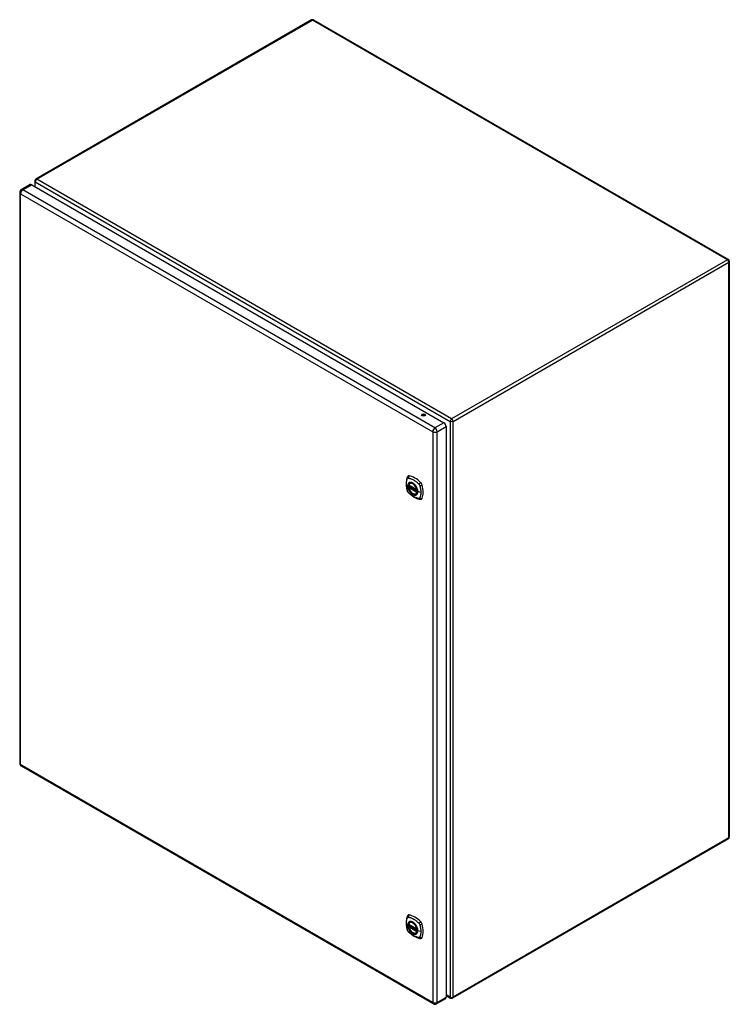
# Model space of a CAD drawing. Header units: inches. Extents: x 190.5 to 226.6, y 64.5 to 114.5.
import ezdxf

# ---------------------------------------------------------------- set-up
doc = ezdxf.new("R2010")
doc.units = ezdxf.units.IN
doc.header["$MEASUREMENT"] = 0
doc.layers.add('Visible Edges(ANSI)', color=7, linetype='Continuous', lineweight=25)
doc.layers.add('Visible Tangent Edges(ANSI)', color=7, linetype='Continuous', lineweight=25)

msp = doc.modelspace()

# ---------------------------------------------------------------- linework, layer by layer
at = {"layer": 'Visible Edges(ANSI)'}
for p, q in [((205.354, 114.445), (191.352, 106.361)), ((205.453, 114.445), (226.527, 102.278)), ((191.07, 106.087), (190.618, 105.826)), ((191.151, 106.079), (212.078, 93.996)), ((191.303, 106.275), (191.303, 105.991)), ((190.538, 105.686), (190.538, 76.716)), ((226.576, 102.193), (226.576, 72.96)), ((212.192, 93.799), (212.192, 64.829)), ((210.298, 90.82), (210.712, 90.581)), ((210.298, 90.724), (210.312, 90.732)), ((210.317, 90.744), (210.317, 90.746)), ((210.323, 90.758), (210.364, 90.782)), ((210.354, 90.923), (210.365, 90.929)), ((210.667, 90.381), (210.678, 90.387)), ((190.618, 76.577), (211.546, 64.494)), ((226.527, 72.875), (212.524, 64.791)), ((210.298, 68.527), (210.712, 68.288)), ((210.323, 68.465), (210.364, 68.489)), ((210.354, 68.631), (210.365, 68.637)), ((210.298, 68.431), (210.312, 68.439)), ((210.317, 68.451), (210.317, 68.453)), ((210.667, 68.088), (210.678, 68.095)), ((212.159, 64.755), (211.707, 64.494)), ((212.192, 64.925), (212.425, 64.791))]:
    msp.add_line(p, q, dxfattribs=at)
at = {"layer": 'Visible Edges(ANSI)', "flags": 128}
for points in [[(210.221, 91.233), (210.213, 91.212), (210.207, 91.192), (210.201, 91.173), (210.196, 91.155), (210.192, 91.136), (210.188, 91.117), (210.181, 91.077), (210.175, 91.036), (210.171, 90.994), (210.169, 90.952), (210.168, 90.909), (210.169, 90.866), (210.171, 90.822), (210.175, 90.777), (210.18, 90.732), (210.187, 90.687), (210.196, 90.641), (210.205, 90.596), (210.211, 90.573), (210.214, 90.561), (210.217, 90.547)], [(210.259, 91.289), (210.246, 91.275), (210.235, 91.261), (210.227, 91.247), (210.221, 91.233)], [(210.217, 90.547), (210.222, 90.534), (210.227, 90.52), (210.233, 90.508), (210.239, 90.496), (210.247, 90.484), (210.255, 90.472), (210.264, 90.461), (210.273, 90.451)], [(210.292, 90.833), (210.297, 90.847), (210.302, 90.861), (210.308, 90.874), (210.315, 90.887), (210.324, 90.898), (210.333, 90.907), (210.343, 90.916), (210.354, 90.923)], [(210.667, 90.381), (210.656, 90.375), (210.644, 90.371), (210.631, 90.368), (210.618, 90.366), (210.604, 90.366), (210.59, 90.366), (210.576, 90.369), (210.562, 90.372), (210.547, 90.377), (210.532, 90.382), (210.518, 90.389), (210.503, 90.397), (210.488, 90.406), (210.474, 90.417), (210.459, 90.428), (210.445, 90.44), (210.431, 90.453), (210.418, 90.467), (210.405, 90.482), (210.392, 90.497), (210.38, 90.513), (210.369, 90.53), (210.358, 90.547), (210.347, 90.564), (210.338, 90.582), (210.329, 90.6), (210.32, 90.619), (210.313, 90.637), (210.307, 90.656), (210.301, 90.675), (210.296, 90.693), (210.292, 90.712)], [(210.312, 90.732), (210.314, 90.734), (210.316, 90.737), (210.317, 90.741), (210.317, 90.744)], [(210.607, 90.843), (210.626, 90.821), (210.643, 90.798), (210.66, 90.773), (210.676, 90.748), (210.69, 90.721), (210.703, 90.695), (210.714, 90.667), (210.724, 90.64)], [(210.273, 90.451), (210.283, 90.441), (210.292, 90.432), (210.31, 90.415), (210.344, 90.385), (210.379, 90.355), (210.415, 90.326), (210.451, 90.299), (210.488, 90.273), (210.524, 90.249), (210.562, 90.227), (210.599, 90.206), (210.637, 90.187), (210.675, 90.17), (210.713, 90.154), (210.751, 90.141), (210.79, 90.129), (210.828, 90.119), (210.847, 90.115), (210.857, 90.113), (210.868, 90.111)], [(210.868, 90.111), (210.884, 90.109), (210.9, 90.109), (210.918, 90.111), (210.936, 90.116)], [(210.259, 68.996), (210.246, 68.983), (210.235, 68.968), (210.227, 68.954), (210.221, 68.94)], [(210.221, 68.94), (210.213, 68.919), (210.207, 68.899), (210.201, 68.88), (210.196, 68.862), (210.192, 68.843), (210.188, 68.824), (210.181, 68.784), (210.175, 68.743), (210.171, 68.702), (210.169, 68.659), (210.168, 68.616), (210.169, 68.573), (210.171, 68.529), (210.175, 68.484), (210.18, 68.439), (210.187, 68.394), (210.196, 68.349), (210.205, 68.303), (210.211, 68.28), (210.214, 68.268), (210.217, 68.254)], [(210.292, 68.54), (210.297, 68.555), (210.302, 68.569), (210.308, 68.582), (210.315, 68.594), (210.324, 68.605), (210.333, 68.615), (210.343, 68.623), (210.354, 68.631)], [(210.607, 68.551), (210.626, 68.528), (210.643, 68.505), (210.66, 68.48), (210.676, 68.455), (210.69, 68.429), (210.703, 68.402), (210.714, 68.375), (210.724, 68.347)], [(210.217, 68.254), (210.222, 68.241), (210.227, 68.228), (210.233, 68.215), (210.239, 68.203), (210.247, 68.191), (210.255, 68.18), (210.264, 68.169), (210.273, 68.158)], [(210.273, 68.158), (210.283, 68.148), (210.292, 68.139), (210.31, 68.122), (210.344, 68.092), (210.379, 68.062), (210.415, 68.033), (210.451, 68.006), (210.488, 67.981), (210.524, 67.957), (210.562, 67.934), (210.599, 67.913), (210.637, 67.894), (210.675, 67.877), (210.713, 67.861), (210.751, 67.848), (210.79, 67.836), (210.828, 67.826), (210.847, 67.822), (210.857, 67.82), (210.868, 67.818)], [(210.667, 68.088), (210.656, 68.083), (210.644, 68.078), (210.631, 68.075), (210.618, 68.073), (210.604, 68.073), (210.59, 68.074), (210.576, 68.076), (210.562, 68.079), (210.547, 68.084), (210.532, 68.089), (210.518, 68.096), (210.503, 68.105), (210.488, 68.114), (210.474, 68.124), (210.459, 68.135), (210.445, 68.147), (210.431, 68.16), (210.418, 68.174), (210.405, 68.189), (210.392, 68.204), (210.38, 68.22), (210.369, 68.237), (210.358, 68.254), (210.347, 68.271), (210.338, 68.289), (210.329, 68.308), (210.32, 68.326), (210.313, 68.345), (210.307, 68.363), (210.301, 68.382), (210.296, 68.4), (210.292, 68.419)], [(210.312, 68.439), (210.314, 68.441), (210.316, 68.444), (210.317, 68.448), (210.317, 68.451)], [(210.868, 67.818), (210.884, 67.816), (210.9, 67.816), (210.918, 67.818), (210.936, 67.823)]]:
    msp.add_lwpolyline(points, dxfattribs=at)
at = {"layer": 'Visible Edges(ANSI)'}
for centre, radius, start, end in [((205.404, 114.359), 0.099, 60, 120), ((191.402, 106.275), 0.099, 120, 180), ((190.699, 105.686), 0.161, 120, 180), ((226.477, 102.193), 0.099, 0, 60), ((210.304, 90.83), 0.0118, 166.5554, 240), ((210.304, 90.714), 0.0118, 120, 190.611), ((210.329, 90.748), 0.0118, 120, 187.8283), ((210.718, 90.591), 0.0118, 240, 282.6344), ((190.699, 76.716), 0.161, 180, 240), ((226.477, 72.96), 0.099, 300, 0), ((210.304, 68.537), 0.0118, 166.5554, 240), ((210.304, 68.421), 0.0118, 120, 190.611), ((210.329, 68.455), 0.0118, 120, 187.8283), ((210.718, 68.298), 0.0118, 240, 282.6344), ((211.626, 64.634), 0.161, 240, 300), ((212.475, 64.876), 0.099, 240, 300)]:
    msp.add_arc(centre, radius, start, end, dxfattribs=at)
for centre, major_axis, start_param, end_param in [((191.151, 105.947), (-0.08, 0.139), 5.497787, 6.283185), ((211.043, 94.334), (-0.102, 0), 3.63511, 5.789668), ((212.078, 93.865), (0.08, -0.139), 0.785398, 2.356194), ((210.358, 91.143), (-0.089, 0.153), 5.825423, 6.408181), ((210.504, 90.648), (0.157, -0.273), 2.363977, 7.060801), ((210.608, 90.146), (-0.64, 1.108), 5.170151, 5.825423), ((210.859, 90.854), (0.089, -0.153), 1.113034, 2.028558), ((210.121, 90.99), (-0.64, 1.108), 3.599355, 4.254627), ((210.859, 90.274), (0.089, -0.153), 6.158189, 6.740947), ((210.358, 68.85), (-0.089, 0.153), 5.825423, 6.408181), ((210.608, 67.853), (-0.64, 1.108), 5.170151, 5.825423), ((210.504, 68.355), (0.157, -0.273), 2.363977, 7.060801), ((210.859, 68.561), (0.089, -0.153), 1.113034, 2.028558), ((210.121, 68.697), (-0.64, 1.108), 3.599355, 4.254627), ((210.859, 67.981), (0.089, -0.153), 6.158189, 6.740947), ((212.078, 64.895), (0.081, -0.139), 0, 0.785398)]:
    msp.add_ellipse(centre, major_axis=major_axis, ratio=0.57735, start_param=start_param, end_param=end_param, dxfattribs=at)
for centre, major_axis in [((211.043, 94.39), (0.102, 0)), ((210.5, 90.646), (-0.16, 0.277)), ((210.5, 68.353), (-0.16, 0.277))]:
    msp.add_ellipse(centre, major_axis=major_axis, ratio=0.57735, dxfattribs=at)
at = {"layer": 'Visible Tangent Edges(ANSI)'}
for p, q in [((191.402, 106.356), (205.404, 114.44)), ((226.477, 102.274), (205.404, 114.44)), ((190.699, 105.818), (191.151, 106.079)), ((191.332, 106.235), (212.405, 94.068)), ((191.332, 105.974), (191.332, 106.235)), ((212.475, 94.189), (191.402, 106.356)), ((190.585, 105.621), (211.513, 93.538)), ((190.585, 76.651), (190.585, 105.621)), ((211.626, 93.735), (190.699, 105.818)), ((226.477, 102.274), (212.475, 94.189)), ((212.545, 94.068), (226.547, 102.152)), ((226.547, 72.92), (226.547, 102.152)), ((210.988, 94.34), (210.958, 94.358)), ((212.078, 93.996), (211.626, 93.735)), ((212.405, 94.068), (212.405, 64.836)), ((212.545, 64.836), (212.545, 94.068)), ((211.513, 93.538), (211.513, 64.568)), ((211.74, 93.538), (212.192, 93.799)), ((211.74, 64.568), (211.74, 93.538)), ((210.709, 90.586), (210.295, 90.825)), ((210.295, 90.709), (210.709, 90.47)), ((210.304, 90.723), (210.315, 90.73)), ((210.718, 90.485), (210.304, 90.723)), ((210.315, 90.73), (210.725, 90.493)), ((210.726, 90.51), (210.323, 90.743)), ((210.329, 90.757), (210.367, 90.78)), ((210.726, 90.528), (210.329, 90.757)), ((210.725, 90.488), (210.718, 90.485)), ((210.908, 90.46), (210.752, 90.5)), ((211.513, 64.568), (190.585, 76.651)), ((226.547, 72.92), (212.545, 64.836)), ((210.709, 68.293), (210.295, 68.532)), ((210.329, 68.465), (210.367, 68.487)), ((210.295, 68.416), (210.709, 68.177)), ((210.304, 68.431), (210.315, 68.437)), ((210.718, 68.192), (210.304, 68.431)), ((210.315, 68.437), (210.725, 68.201)), ((210.726, 68.217), (210.323, 68.45)), ((210.726, 68.235), (210.329, 68.465)), ((210.725, 68.196), (210.718, 68.192)), ((210.908, 68.167), (210.752, 68.207)), ((211.74, 64.568), (212.192, 64.829)), ((212.405, 64.836), (212.192, 64.959))]:
    msp.add_line(p, q, dxfattribs=at)
at = {"layer": 'Visible Tangent Edges(ANSI)', "flags": 128}
for points in [[(210.231, 90.533), (210.221, 90.566), (210.214, 90.595), (210.207, 90.625), (210.201, 90.654), (210.196, 90.684), (210.191, 90.713), (210.187, 90.742), (210.184, 90.771), (210.181, 90.799), (210.179, 90.827), (210.178, 90.855), (210.178, 90.882), (210.178, 90.908), (210.179, 90.935), (210.181, 90.96), (210.184, 90.986), (210.187, 91.01), (210.191, 91.034), (210.196, 91.058), (210.201, 91.081), (210.207, 91.103), (210.214, 91.125), (210.221, 91.146), (210.231, 91.167)], [(210.231, 91.167), (210.232, 91.169), (210.233, 91.171), (210.234, 91.172), (210.235, 91.174), (210.236, 91.175), (210.238, 91.177), (210.239, 91.178), (210.24, 91.179), (210.242, 91.18), (210.243, 91.181), (210.245, 91.182), (210.246, 91.183), (210.248, 91.184), (210.249, 91.185), (210.251, 91.186), (210.253, 91.186), (210.254, 91.187), (210.256, 91.187), (210.258, 91.188), (210.26, 91.188), (210.261, 91.188), (210.263, 91.188), (210.265, 91.188), (210.267, 91.188)], [(210.267, 91.188), (210.291, 91.186), (210.313, 91.182), (210.335, 91.177), (210.358, 91.171), (210.381, 91.165), (210.403, 91.157), (210.426, 91.149), (210.45, 91.139), (210.473, 91.129), (210.496, 91.118), (210.52, 91.106), (210.543, 91.093), (210.566, 91.079), (210.59, 91.064), (210.613, 91.048), (210.636, 91.032), (210.659, 91.015), (210.682, 90.996), (210.704, 90.978), (210.727, 90.958), (210.749, 90.938), (210.771, 90.917), (210.793, 90.896), (210.817, 90.871)], [(210.267, 90.47), (210.265, 90.472), (210.263, 90.474), (210.261, 90.477), (210.26, 90.479), (210.258, 90.481), (210.256, 90.484), (210.254, 90.486), (210.253, 90.489), (210.251, 90.492), (210.249, 90.494), (210.248, 90.497), (210.246, 90.499), (210.245, 90.502), (210.243, 90.505), (210.242, 90.508), (210.24, 90.51), (210.239, 90.513), (210.238, 90.516), (210.236, 90.519), (210.235, 90.521), (210.234, 90.524), (210.233, 90.527), (210.232, 90.53), (210.231, 90.533)], [(210.305, 90.943), (210.296, 90.935), (210.288, 90.926), (210.28, 90.916), (210.273, 90.906), (210.267, 90.894), (210.262, 90.881), (210.257, 90.868), (210.253, 90.854), (210.251, 90.839), (210.248, 90.824), (210.247, 90.808), (210.247, 90.791), (210.247, 90.774), (210.249, 90.757), (210.251, 90.739), (210.254, 90.721), (210.257, 90.702), (210.262, 90.684), (210.267, 90.665), (210.273, 90.646), (210.28, 90.627), (210.288, 90.609), (210.296, 90.59), (210.305, 90.572)], [(210.749, 90.502), (210.743, 90.444), (210.726, 90.395), (210.699, 90.358), (210.662, 90.334), (210.618, 90.324), (210.569, 90.33), (210.516, 90.35), (210.463, 90.383), (210.411, 90.428), (210.363, 90.484), (210.322, 90.547), (210.289, 90.614), (210.266, 90.683), (210.253, 90.75), (210.251, 90.813), (210.261, 90.868), (210.282, 90.912), (210.313, 90.945), (210.353, 90.963), (210.399, 90.967), (210.45, 90.956), (210.503, 90.931), (210.556, 90.893), (210.607, 90.843)], [(210.338, 90.963), (210.337, 90.962), (210.335, 90.961), (210.334, 90.961), (210.332, 90.96), (210.331, 90.959), (210.329, 90.959), (210.328, 90.958), (210.326, 90.957), (210.325, 90.957), (210.323, 90.956), (210.322, 90.955), (210.321, 90.954), (210.319, 90.953), (210.318, 90.953), (210.316, 90.952), (210.315, 90.951), (210.314, 90.95), (210.312, 90.949), (210.311, 90.948), (210.31, 90.947), (210.309, 90.946), (210.307, 90.945), (210.306, 90.944), (210.305, 90.943)], [(210.305, 90.572), (210.306, 90.569), (210.307, 90.567), (210.309, 90.564), (210.31, 90.562), (210.311, 90.559), (210.312, 90.557), (210.314, 90.555), (210.315, 90.552), (210.316, 90.55), (210.318, 90.547), (210.319, 90.545), (210.321, 90.543), (210.322, 90.54), (210.323, 90.538), (210.325, 90.535), (210.326, 90.533), (210.328, 90.531), (210.329, 90.528), (210.331, 90.526), (210.332, 90.523), (210.334, 90.521), (210.335, 90.519), (210.337, 90.516), (210.338, 90.514)], [(210.312, 90.732), (210.312, 90.732), (210.312, 90.732), (210.312, 90.732), (210.312, 90.732), (210.312, 90.732), (210.312, 90.732), (210.312, 90.732), (210.312, 90.732), (210.312, 90.732), (210.312, 90.732), (210.312, 90.732), (210.312, 90.732), (210.312, 90.732), (210.312, 90.732), (210.312, 90.732), (210.312, 90.732), (210.312, 90.732), (210.312, 90.732), (210.312, 90.732), (210.312, 90.732), (210.312, 90.732), (210.312, 90.732), (210.312, 90.732), (210.312, 90.732)], [(210.312, 90.732), (210.312, 90.732), (210.312, 90.732), (210.312, 90.732), (210.312, 90.732), (210.312, 90.732), (210.312, 90.732), (210.312, 90.732), (210.312, 90.732), (210.312, 90.732), (210.312, 90.732), (210.312, 90.731), (210.312, 90.731), (210.312, 90.731), (210.312, 90.731), (210.312, 90.731), (210.312, 90.731), (210.312, 90.731), (210.313, 90.731), (210.313, 90.731), (210.313, 90.731), (210.313, 90.731), (210.313, 90.731), (210.313, 90.731), (210.314, 90.731)], [(210.314, 90.731), (210.314, 90.731), (210.314, 90.731), (210.314, 90.731), (210.314, 90.731), (210.314, 90.731), (210.314, 90.731), (210.314, 90.731), (210.314, 90.731), (210.314, 90.73), (210.314, 90.73), (210.314, 90.73), (210.314, 90.73), (210.314, 90.73), (210.315, 90.73), (210.315, 90.73), (210.315, 90.73), (210.315, 90.73), (210.315, 90.73), (210.315, 90.73), (210.315, 90.73), (210.315, 90.73), (210.315, 90.73), (210.315, 90.73), (210.315, 90.73)], [(210.317, 90.745), (210.317, 90.745), (210.317, 90.745), (210.317, 90.745), (210.317, 90.745), (210.317, 90.745), (210.317, 90.745), (210.317, 90.745), (210.317, 90.745), (210.317, 90.745), (210.317, 90.745), (210.317, 90.744), (210.317, 90.744), (210.317, 90.744), (210.317, 90.744), (210.317, 90.744), (210.317, 90.744), (210.317, 90.744), (210.317, 90.744), (210.317, 90.744), (210.317, 90.744), (210.317, 90.744), (210.317, 90.744), (210.317, 90.744), (210.317, 90.744)], [(210.32, 90.744), (210.32, 90.744), (210.32, 90.745), (210.32, 90.745), (210.32, 90.745), (210.32, 90.745), (210.319, 90.745), (210.319, 90.745), (210.319, 90.745), (210.319, 90.745), (210.319, 90.745), (210.319, 90.745), (210.319, 90.745), (210.318, 90.745), (210.318, 90.745), (210.318, 90.745), (210.318, 90.745), (210.318, 90.745), (210.318, 90.745), (210.318, 90.745), (210.318, 90.745), (210.318, 90.745), (210.318, 90.745), (210.318, 90.745), (210.317, 90.745)], [(210.323, 90.743), (210.323, 90.743), (210.323, 90.743), (210.323, 90.743), (210.323, 90.743), (210.323, 90.743), (210.323, 90.743), (210.323, 90.743), (210.322, 90.743), (210.322, 90.743), (210.322, 90.744), (210.322, 90.744), (210.322, 90.744), (210.322, 90.744), (210.322, 90.744), (210.322, 90.744), (210.321, 90.744), (210.321, 90.744), (210.321, 90.744), (210.321, 90.744), (210.321, 90.744), (210.321, 90.744), (210.321, 90.744), (210.321, 90.744), (210.32, 90.744)], [(210.66, 90.777), (210.648, 90.794), (210.637, 90.81), (210.624, 90.826), (210.611, 90.841), (210.598, 90.856), (210.585, 90.87), (210.571, 90.883), (210.557, 90.896), (210.543, 90.907), (210.528, 90.918), (210.514, 90.928), (210.499, 90.937), (210.485, 90.945), (210.47, 90.952), (210.456, 90.958), (210.441, 90.963), (210.427, 90.966), (210.413, 90.969), (210.4, 90.971), (210.387, 90.971), (210.374, 90.971), (210.361, 90.969), (210.349, 90.966), (210.338, 90.963)], [(210.338, 90.514), (210.349, 90.497), (210.361, 90.481), (210.374, 90.465), (210.387, 90.45), (210.4, 90.435), (210.414, 90.421), (210.427, 90.408), (210.441, 90.395), (210.456, 90.384), (210.47, 90.373), (210.485, 90.363), (210.499, 90.354), (210.514, 90.346), (210.528, 90.339), (210.543, 90.333), (210.557, 90.329), (210.571, 90.325), (210.585, 90.322), (210.598, 90.32), (210.611, 90.32), (210.624, 90.32), (210.637, 90.322), (210.648, 90.325), (210.66, 90.328)], [(210.693, 90.719), (210.692, 90.722), (210.691, 90.724), (210.689, 90.727), (210.688, 90.729), (210.687, 90.731), (210.685, 90.734), (210.684, 90.736), (210.683, 90.739), (210.681, 90.741), (210.68, 90.744), (210.679, 90.746), (210.677, 90.748), (210.676, 90.751), (210.674, 90.753), (210.673, 90.756), (210.672, 90.758), (210.67, 90.76), (210.669, 90.763), (210.667, 90.765), (210.666, 90.767), (210.664, 90.77), (210.663, 90.772), (210.661, 90.774), (210.66, 90.777)], [(210.752, 90.5), (210.751, 90.508), (210.751, 90.517), (210.751, 90.526), (210.75, 90.534), (210.749, 90.543), (210.748, 90.552), (210.746, 90.561), (210.745, 90.57), (210.743, 90.58), (210.741, 90.589), (210.739, 90.598), (210.736, 90.607), (210.734, 90.617), (210.731, 90.626), (210.728, 90.635), (210.725, 90.645), (210.722, 90.654), (210.718, 90.664), (210.714, 90.673), (210.71, 90.682), (210.706, 90.692), (210.702, 90.701), (210.698, 90.71), (210.693, 90.719)], [(210.693, 90.348), (210.698, 90.351), (210.702, 90.356), (210.706, 90.36), (210.71, 90.365), (210.714, 90.37), (210.718, 90.375), (210.722, 90.38), (210.725, 90.386), (210.728, 90.391), (210.731, 90.397), (210.734, 90.403), (210.736, 90.41), (210.739, 90.416), (210.741, 90.423), (210.743, 90.43), (210.745, 90.437), (210.746, 90.444), (210.748, 90.452), (210.749, 90.46), (210.75, 90.467), (210.751, 90.475), (210.751, 90.483), (210.751, 90.492), (210.752, 90.5)], [(210.724, 90.64), (210.726, 90.634), (210.728, 90.628), (210.73, 90.622), (210.732, 90.616), (210.733, 90.61), (210.735, 90.604), (210.736, 90.598), (210.738, 90.593), (210.739, 90.587), (210.74, 90.581), (210.741, 90.575), (210.742, 90.569), (210.743, 90.563), (210.744, 90.558), (210.745, 90.552), (210.746, 90.546), (210.747, 90.541), (210.747, 90.535), (210.748, 90.529), (210.748, 90.524), (210.748, 90.518), (210.748, 90.513), (210.749, 90.507), (210.749, 90.502)], [(210.817, 90.871), (210.818, 90.87), (210.819, 90.869), (210.82, 90.868), (210.821, 90.866), (210.822, 90.865), (210.823, 90.864), (210.824, 90.863), (210.825, 90.862), (210.825, 90.861), (210.826, 90.859), (210.827, 90.858), (210.828, 90.857), (210.829, 90.856), (210.83, 90.854), (210.831, 90.853), (210.832, 90.852), (210.833, 90.851), (210.833, 90.849), (210.834, 90.848), (210.835, 90.847), (210.836, 90.845), (210.837, 90.844), (210.837, 90.843), (210.838, 90.841)], [(210.838, 90.841), (210.839, 90.84), (210.84, 90.839), (210.84, 90.837), (210.841, 90.836), (210.842, 90.835), (210.843, 90.833), (210.843, 90.832), (210.844, 90.831), (210.845, 90.829), (210.845, 90.828), (210.846, 90.826), (210.847, 90.825), (210.847, 90.824), (210.848, 90.822), (210.848, 90.821), (210.849, 90.819), (210.85, 90.818), (210.85, 90.817), (210.851, 90.815), (210.851, 90.814), (210.852, 90.812), (210.852, 90.811), (210.853, 90.809), (210.853, 90.808)], [(210.853, 90.808), (210.859, 90.79), (210.863, 90.775), (210.867, 90.76), (210.87, 90.746), (210.874, 90.731), (210.877, 90.716), (210.881, 90.701), (210.884, 90.687), (210.887, 90.672), (210.889, 90.657), (210.892, 90.643), (210.894, 90.628), (210.896, 90.614), (210.899, 90.599), (210.9, 90.585), (210.902, 90.571), (210.903, 90.557), (210.905, 90.543), (210.906, 90.529), (210.907, 90.515), (210.907, 90.501), (210.908, 90.487), (210.908, 90.474), (210.908, 90.46)], [(210.817, 90.152), (210.793, 90.155), (210.771, 90.159), (210.749, 90.164), (210.727, 90.17), (210.704, 90.177), (210.682, 90.184), (210.659, 90.193), (210.636, 90.202), (210.613, 90.213), (210.59, 90.224), (210.566, 90.236), (210.543, 90.249), (210.52, 90.263), (210.496, 90.278), (210.473, 90.294), (210.45, 90.31), (210.426, 90.327), (210.403, 90.345), (210.381, 90.364), (210.358, 90.383), (210.335, 90.403), (210.313, 90.424), (210.291, 90.445), (210.267, 90.47)], [(210.66, 90.328), (210.661, 90.329), (210.663, 90.33), (210.664, 90.33), (210.666, 90.331), (210.667, 90.331), (210.669, 90.332), (210.67, 90.333), (210.672, 90.334), (210.673, 90.334), (210.674, 90.335), (210.676, 90.336), (210.677, 90.337), (210.679, 90.337), (210.68, 90.338), (210.681, 90.339), (210.683, 90.34), (210.684, 90.341), (210.685, 90.342), (210.687, 90.343), (210.688, 90.344), (210.689, 90.345), (210.691, 90.346), (210.692, 90.347), (210.693, 90.348)], [(210.853, 90.173), (210.852, 90.172), (210.851, 90.17), (210.85, 90.169), (210.849, 90.167), (210.848, 90.166), (210.847, 90.164), (210.845, 90.163), (210.844, 90.162), (210.843, 90.161), (210.841, 90.16), (210.84, 90.158), (210.838, 90.158), (210.837, 90.157), (210.835, 90.156), (210.833, 90.155), (210.832, 90.155), (210.83, 90.154), (210.828, 90.154), (210.826, 90.153), (210.825, 90.153), (210.823, 90.153), (210.821, 90.153), (210.819, 90.152), (210.817, 90.152)], [(210.908, 90.46), (210.908, 90.447), (210.908, 90.433), (210.907, 90.42), (210.907, 90.407), (210.906, 90.394), (210.905, 90.381), (210.903, 90.369), (210.902, 90.356), (210.9, 90.344), (210.898, 90.331), (210.896, 90.319), (210.894, 90.307), (210.892, 90.295), (210.889, 90.283), (210.887, 90.272), (210.884, 90.261), (210.881, 90.249), (210.877, 90.238), (210.874, 90.227), (210.87, 90.216), (210.867, 90.206), (210.863, 90.195), (210.859, 90.185), (210.853, 90.173)], [(210.231, 68.24), (210.221, 68.273), (210.214, 68.303), (210.207, 68.332), (210.201, 68.362), (210.196, 68.391), (210.191, 68.42), (210.187, 68.449), (210.184, 68.478), (210.181, 68.506), (210.179, 68.534), (210.178, 68.562), (210.178, 68.589), (210.178, 68.616), (210.179, 68.642), (210.181, 68.668), (210.184, 68.693), (210.187, 68.717), (210.191, 68.741), (210.196, 68.765), (210.201, 68.788), (210.207, 68.81), (210.214, 68.832), (210.221, 68.853), (210.231, 68.874)], [(210.231, 68.874), (210.232, 68.876), (210.233, 68.878), (210.234, 68.879), (210.235, 68.881), (210.236, 68.882), (210.238, 68.884), (210.239, 68.885), (210.24, 68.886), (210.242, 68.887), (210.243, 68.889), (210.245, 68.89), (210.246, 68.89), (210.248, 68.891), (210.249, 68.892), (210.251, 68.893), (210.253, 68.893), (210.254, 68.894), (210.256, 68.894), (210.258, 68.895), (210.26, 68.895), (210.261, 68.895), (210.263, 68.895), (210.265, 68.895), (210.267, 68.895)], [(210.305, 68.651), (210.296, 68.643), (210.288, 68.634), (210.28, 68.624), (210.273, 68.613), (210.267, 68.601), (210.262, 68.589), (210.257, 68.575), (210.253, 68.561), (210.251, 68.546), (210.248, 68.531), (210.247, 68.515), (210.247, 68.498), (210.247, 68.481), (210.249, 68.464), (210.251, 68.446), (210.254, 68.428), (210.257, 68.409), (210.262, 68.391), (210.267, 68.372), (210.273, 68.353), (210.28, 68.334), (210.288, 68.316), (210.296, 68.297), (210.305, 68.279)], [(210.749, 68.209), (210.743, 68.151), (210.726, 68.102), (210.699, 68.065), (210.662, 68.041), (210.618, 68.032), (210.569, 68.037), (210.516, 68.057), (210.463, 68.09), (210.411, 68.136), (210.363, 68.191), (210.322, 68.254), (210.289, 68.321), (210.266, 68.39), (210.253, 68.457), (210.251, 68.52), (210.261, 68.575), (210.282, 68.619), (210.313, 68.652), (210.353, 68.67), (210.399, 68.674), (210.45, 68.663), (210.503, 68.638), (210.556, 68.6), (210.607, 68.551)], [(210.267, 68.895), (210.291, 68.893), (210.313, 68.889), (210.335, 68.884), (210.358, 68.878), (210.381, 68.872), (210.403, 68.864), (210.426, 68.856), (210.45, 68.847), (210.473, 68.836), (210.496, 68.825), (210.52, 68.813), (210.543, 68.8), (210.566, 68.786), (210.59, 68.771), (210.613, 68.756), (210.636, 68.739), (210.659, 68.722), (210.682, 68.704), (210.704, 68.685), (210.727, 68.665), (210.749, 68.645), (210.771, 68.624), (210.793, 68.603), (210.817, 68.578)], [(210.338, 68.67), (210.337, 68.669), (210.335, 68.669), (210.334, 68.668), (210.332, 68.667), (210.331, 68.667), (210.329, 68.666), (210.328, 68.665), (210.326, 68.665), (210.325, 68.664), (210.323, 68.663), (210.322, 68.662), (210.321, 68.661), (210.319, 68.661), (210.318, 68.66), (210.316, 68.659), (210.315, 68.658), (210.314, 68.657), (210.312, 68.656), (210.311, 68.655), (210.31, 68.655), (210.309, 68.654), (210.307, 68.653), (210.306, 68.652), (210.305, 68.651)], [(210.66, 68.484), (210.648, 68.501), (210.637, 68.517), (210.624, 68.533), (210.611, 68.549), (210.598, 68.563), (210.585, 68.577), (210.571, 68.591), (210.557, 68.603), (210.543, 68.615), (210.528, 68.625), (210.514, 68.635), (210.499, 68.644), (210.485, 68.652), (210.47, 68.659), (210.456, 68.665), (210.441, 68.67), (210.427, 68.674), (210.413, 68.676), (210.4, 68.678), (210.387, 68.678), (210.374, 68.678), (210.361, 68.676), (210.349, 68.674), (210.338, 68.67)], [(210.693, 68.426), (210.692, 68.429), (210.691, 68.431), (210.689, 68.434), (210.688, 68.436), (210.687, 68.439), (210.685, 68.441), (210.684, 68.444), (210.683, 68.446), (210.681, 68.448), (210.68, 68.451), (210.679, 68.453), (210.677, 68.456), (210.676, 68.458), (210.674, 68.46), (210.673, 68.463), (210.672, 68.465), (210.67, 68.468), (210.669, 68.47), (210.667, 68.472), (210.666, 68.475), (210.664, 68.477), (210.663, 68.479), (210.661, 68.482), (210.66, 68.484)], [(210.817, 68.578), (210.818, 68.577), (210.819, 68.576), (210.82, 68.575), (210.821, 68.574), (210.822, 68.572), (210.823, 68.571), (210.824, 68.57), (210.825, 68.569), (210.825, 68.568), (210.826, 68.567), (210.827, 68.565), (210.828, 68.564), (210.829, 68.563), (210.83, 68.562), (210.831, 68.56), (210.832, 68.559), (210.833, 68.558), (210.833, 68.556), (210.834, 68.555), (210.835, 68.554), (210.836, 68.553), (210.837, 68.551), (210.837, 68.55), (210.838, 68.549)], [(210.838, 68.549), (210.839, 68.547), (210.84, 68.546), (210.84, 68.545), (210.841, 68.543), (210.842, 68.542), (210.843, 68.54), (210.843, 68.539), (210.844, 68.538), (210.845, 68.536), (210.845, 68.535), (210.846, 68.534), (210.847, 68.532), (210.847, 68.531), (210.848, 68.529), (210.848, 68.528), (210.849, 68.527), (210.85, 68.525), (210.85, 68.524), (210.851, 68.522), (210.851, 68.521), (210.852, 68.519), (210.852, 68.518), (210.853, 68.517), (210.853, 68.515)], [(210.853, 68.515), (210.859, 68.497), (210.863, 68.482), (210.867, 68.467), (210.87, 68.453), (210.874, 68.438), (210.877, 68.423), (210.881, 68.408), (210.884, 68.394), (210.887, 68.379), (210.889, 68.365), (210.892, 68.35), (210.894, 68.335), (210.896, 68.321), (210.899, 68.307), (210.9, 68.292), (210.902, 68.278), (210.903, 68.264), (210.905, 68.25), (210.906, 68.236), (210.907, 68.222), (210.907, 68.208), (210.908, 68.194), (210.908, 68.181), (210.908, 68.167)], [(210.267, 68.177), (210.265, 68.179), (210.263, 68.182), (210.261, 68.184), (210.26, 68.186), (210.258, 68.189), (210.256, 68.191), (210.254, 68.194), (210.253, 68.196), (210.251, 68.199), (210.249, 68.201), (210.248, 68.204), (210.246, 68.207), (210.245, 68.209), (210.243, 68.212), (210.242, 68.215), (210.24, 68.217), (210.239, 68.22), (210.238, 68.223), (210.236, 68.226), (210.235, 68.229), (210.234, 68.231), (210.233, 68.234), (210.232, 68.237), (210.231, 68.24)], [(210.817, 67.86), (210.793, 67.862), (210.771, 67.866), (210.749, 67.871), (210.727, 67.877), (210.704, 67.884), (210.682, 67.892), (210.659, 67.9), (210.636, 67.91), (210.613, 67.92), (210.59, 67.931), (210.566, 67.943), (210.543, 67.956), (210.52, 67.97), (210.496, 67.985), (210.473, 68.001), (210.45, 68.017), (210.426, 68.034), (210.403, 68.052), (210.381, 68.071), (210.358, 68.09), (210.335, 68.11), (210.313, 68.131), (210.291, 68.152), (210.267, 68.177)], [(210.305, 68.279), (210.306, 68.277), (210.307, 68.274), (210.309, 68.272), (210.31, 68.269), (210.311, 68.267), (210.312, 68.264), (210.314, 68.262), (210.315, 68.259), (210.316, 68.257), (210.318, 68.255), (210.319, 68.252), (210.321, 68.25), (210.322, 68.247), (210.323, 68.245), (210.325, 68.243), (210.326, 68.24), (210.328, 68.238), (210.329, 68.235), (210.331, 68.233), (210.332, 68.231), (210.334, 68.228), (210.335, 68.226), (210.337, 68.224), (210.338, 68.221)], [(210.312, 68.439), (210.312, 68.439), (210.312, 68.439), (210.312, 68.439), (210.312, 68.439), (210.312, 68.439), (210.312, 68.439), (210.312, 68.439), (210.312, 68.439), (210.312, 68.439), (210.312, 68.439), (210.312, 68.439), (210.312, 68.439), (210.312, 68.439), (210.312, 68.439), (210.312, 68.439), (210.312, 68.439), (210.312, 68.439), (210.312, 68.439), (210.312, 68.439), (210.312, 68.439), (210.312, 68.439), (210.312, 68.439), (210.312, 68.439), (210.312, 68.439)], [(210.312, 68.439), (210.312, 68.439), (210.312, 68.439), (210.312, 68.439), (210.312, 68.439), (210.312, 68.439), (210.312, 68.439), (210.312, 68.439), (210.312, 68.439), (210.312, 68.439), (210.312, 68.439), (210.312, 68.439), (210.312, 68.439), (210.312, 68.439), (210.312, 68.438), (210.312, 68.438), (210.312, 68.438), (210.312, 68.438), (210.313, 68.438), (210.313, 68.438), (210.313, 68.438), (210.313, 68.438), (210.313, 68.438), (210.313, 68.438), (210.314, 68.438)], [(210.314, 68.438), (210.314, 68.438), (210.314, 68.438), (210.314, 68.438), (210.314, 68.438), (210.314, 68.438), (210.314, 68.438), (210.314, 68.438), (210.314, 68.438), (210.314, 68.438), (210.314, 68.438), (210.314, 68.438), (210.314, 68.438), (210.314, 68.438), (210.315, 68.438), (210.315, 68.438), (210.315, 68.437), (210.315, 68.437), (210.315, 68.437), (210.315, 68.437), (210.315, 68.437), (210.315, 68.437), (210.315, 68.437), (210.315, 68.437), (210.315, 68.437)], [(210.317, 68.452), (210.317, 68.452), (210.317, 68.452), (210.317, 68.452), (210.317, 68.452), (210.317, 68.452), (210.317, 68.452), (210.317, 68.452), (210.317, 68.452), (210.317, 68.452), (210.317, 68.452), (210.317, 68.452), (210.317, 68.452), (210.317, 68.452), (210.317, 68.452), (210.317, 68.451), (210.317, 68.451), (210.317, 68.451), (210.317, 68.451), (210.317, 68.451), (210.317, 68.451), (210.317, 68.451), (210.317, 68.451), (210.317, 68.451), (210.317, 68.451)], [(210.32, 68.452), (210.32, 68.452), (210.32, 68.452), (210.32, 68.452), (210.32, 68.452), (210.32, 68.452), (210.319, 68.452), (210.319, 68.452), (210.319, 68.452), (210.319, 68.452), (210.319, 68.452), (210.319, 68.452), (210.319, 68.452), (210.318, 68.452), (210.318, 68.452), (210.318, 68.452), (210.318, 68.452), (210.318, 68.452), (210.318, 68.452), (210.318, 68.452), (210.318, 68.452), (210.318, 68.452), (210.318, 68.452), (210.318, 68.452), (210.317, 68.452)], [(210.323, 68.45), (210.323, 68.45), (210.323, 68.45), (210.323, 68.45), (210.323, 68.45), (210.323, 68.45), (210.323, 68.45), (210.323, 68.451), (210.322, 68.451), (210.322, 68.451), (210.322, 68.451), (210.322, 68.451), (210.322, 68.451), (210.322, 68.451), (210.322, 68.451), (210.322, 68.451), (210.321, 68.451), (210.321, 68.451), (210.321, 68.451), (210.321, 68.451), (210.321, 68.451), (210.321, 68.451), (210.321, 68.451), (210.321, 68.452), (210.32, 68.452)], [(210.338, 68.221), (210.349, 68.204), (210.361, 68.188), (210.374, 68.172), (210.387, 68.157), (210.4, 68.142), (210.414, 68.128), (210.427, 68.115), (210.441, 68.102), (210.456, 68.091), (210.47, 68.08), (210.485, 68.07), (210.499, 68.061), (210.514, 68.054), (210.528, 68.047), (210.543, 68.041), (210.557, 68.036), (210.571, 68.032), (210.585, 68.029), (210.598, 68.028), (210.611, 68.027), (210.624, 68.028), (210.637, 68.029), (210.648, 68.032), (210.66, 68.036)], [(210.66, 68.036), (210.661, 68.036), (210.663, 68.037), (210.664, 68.037), (210.666, 68.038), (210.667, 68.039), (210.669, 68.039), (210.67, 68.04), (210.672, 68.041), (210.673, 68.041), (210.674, 68.042), (210.676, 68.043), (210.677, 68.044), (210.679, 68.045), (210.68, 68.045), (210.681, 68.046), (210.683, 68.047), (210.684, 68.048), (210.685, 68.049), (210.687, 68.05), (210.688, 68.051), (210.689, 68.052), (210.691, 68.053), (210.692, 68.054), (210.693, 68.055)], [(210.752, 68.207), (210.751, 68.216), (210.751, 68.224), (210.751, 68.233), (210.75, 68.242), (210.749, 68.25), (210.748, 68.259), (210.746, 68.269), (210.745, 68.278), (210.743, 68.287), (210.741, 68.296), (210.739, 68.305), (210.736, 68.315), (210.734, 68.324), (210.731, 68.333), (210.728, 68.343), (210.725, 68.352), (210.722, 68.361), (210.718, 68.371), (210.714, 68.38), (210.71, 68.389), (210.706, 68.399), (210.702, 68.408), (210.698, 68.417), (210.693, 68.426)], [(210.693, 68.055), (210.698, 68.059), (210.702, 68.063), (210.706, 68.067), (210.71, 68.072), (210.714, 68.077), (210.718, 68.082), (210.722, 68.087), (210.725, 68.093), (210.728, 68.098), (210.731, 68.104), (210.734, 68.111), (210.736, 68.117), (210.739, 68.124), (210.741, 68.13), (210.743, 68.137), (210.745, 68.144), (210.746, 68.152), (210.748, 68.159), (210.749, 68.167), (210.75, 68.175), (210.751, 68.183), (210.751, 68.191), (210.751, 68.199), (210.752, 68.207)], [(210.724, 68.347), (210.726, 68.341), (210.728, 68.335), (210.73, 68.329), (210.732, 68.323), (210.733, 68.317), (210.735, 68.312), (210.736, 68.306), (210.738, 68.3), (210.739, 68.294), (210.74, 68.288), (210.741, 68.282), (210.742, 68.276), (210.743, 68.271), (210.744, 68.265), (210.745, 68.259), (210.746, 68.253), (210.747, 68.248), (210.747, 68.242), (210.748, 68.237), (210.748, 68.231), (210.748, 68.226), (210.748, 68.22), (210.749, 68.215), (210.749, 68.209)], [(210.908, 68.167), (210.908, 68.154), (210.908, 68.141), (210.907, 68.127), (210.907, 68.114), (210.906, 68.101), (210.905, 68.088), (210.903, 68.076), (210.902, 68.063), (210.9, 68.051), (210.898, 68.038), (210.896, 68.026), (210.894, 68.014), (210.892, 68.002), (210.889, 67.991), (210.887, 67.979), (210.884, 67.968), (210.881, 67.956), (210.877, 67.945), (210.874, 67.934), (210.87, 67.924), (210.867, 67.913), (210.863, 67.903), (210.859, 67.892), (210.853, 67.881)], [(210.853, 67.881), (210.852, 67.879), (210.851, 67.877), (210.85, 67.876), (210.849, 67.874), (210.848, 67.873), (210.847, 67.871), (210.845, 67.87), (210.844, 67.869), (210.843, 67.868), (210.841, 67.867), (210.84, 67.866), (210.838, 67.865), (210.837, 67.864), (210.835, 67.863), (210.833, 67.862), (210.832, 67.862), (210.83, 67.861), (210.828, 67.861), (210.826, 67.86), (210.825, 67.86), (210.823, 67.86), (210.821, 67.86), (210.819, 67.86), (210.817, 67.86)]]:
    msp.add_lwpolyline(points, dxfattribs=at)
at = {"layer": 'Visible Tangent Edges(ANSI)'}
for centre, major_axis, ratio, start_param, end_param in [((205.404, 114.359), (-0.0495, 0.0857), 0.57735, 5.497787, 6.283185), ((205.404, 114.359), (0.0495, 0.0857), 0.57735, 0, 0.785398), ((191.402, 106.275), (-0.099, 0), 0.57735, 0, 0.785398), ((191.402, 106.275), (0.0495, 0.0857), 0.57735, 0.785398, 2.356194), ((191.402, 106.275), (-0.0495, 0.0857), 0.57735, 5.497787, 6.283185), ((190.699, 105.686), (-0.161, 0), 0.57735, 0, 0.785398), ((190.699, 105.686), (-0.08, -0.139), 0.57735, 3.926991, 5.497787), ((190.699, 105.686), (-0.081, 0.139), 0.57735, 5.497787, 6.283185), ((226.477, 102.193), (0.0495, 0.0857), 0.57735, 0, 0.785398), ((226.477, 102.193), (0.0495, -0.0857), 0.57735, 0.785398, 2.356194), ((226.477, 102.193), (0.099, 0), 0.57735, 5.497787, 6.283185), ((212.475, 94.109), (-0.0495, -0.0857), 0.57735, 3.926991, 5.497787), ((212.475, 94.109), (0.099, 0), 0.57735, 3.926991, 5.497787), ((212.475, 94.109), (0.0495, -0.0857), 0.57735, 0.785398, 2.356194), ((211.626, 93.604), (0.081, 0.139), 0.57735, 0.785398, 2.356194), ((211.626, 93.604), (-0.161, 0), 0.57735, 0.785398, 2.356194), ((211.626, 93.604), (-0.081, 0.139), 0.57735, 3.926991, 5.497787), ((210.331, 91.191), (-0.11, 0.042), 0.704518, 0, 0.765179), ((210.503, 90.648), (-0.173, 0.3), 0.57735, 5.055237, 10.652726), ((210.358, 91.206), (-0.027, -0.115), 0.753705, 3.902663, 5.039934), ((210.331, 90.58), (-0.114, -0.032), 0.390453, 0, 0.392125), ((210.304, 90.83), (-0.0115, 0.0027), 0.697177, 0, 0.936254), ((210.304, 90.714), (-0.0116, -0.0022), 0.424984, 0, 0.691657), ((210.502, 90.647), (-0.151, 0.261), 0.57735, 4.164956, 6.830618), ((210.304, 90.83), (-0.0059, -0.0102), 0.57735, 5.497787, 6.283185), ((210.304, 90.714), (-0.0059, -0.0102), 0.57735, 3.926991, 5.497787), ((210.502, 90.647), (0.151, -0.261), 0.57735, 4.164956, 6.830618), ((210.304, 90.714), (-0.0059, 0.0102), 0.57735, 5.497787, 6.283185), ((210.306, 90.742), (0.0018, -0.0117), 0.983841, 0.332621, 1.648576), ((210.312, 90.741), (0.0039, 0.0112), 0.653911, 3.808835, 5.235416), ((210.315, 90.74), (0.0059, 0.0102), 0.57735, 3.926991, 5.335914), ((210.329, 90.748), (-0.0117, -0.0016), 0.470841, 0, 0.203742), ((210.329, 90.748), (-0.0059, -0.0102), 0.57735, 3.926991, 5.351326), ((210.329, 90.748), (-0.0059, 0.0102), 0.57735, 5.497787, 6.283185), ((210.511, 90.652), (-0.156, 0.271), 0.57735, 6.166197, 6.283185), ((210.718, 90.591), (-0.0059, -0.0102), 0.57735, 5.497787, 6.283185), ((210.718, 90.591), (-0.0116, -0.0022), 0.424984, 0.691657, 1.603666), ((210.718, 90.475), (0.0059, 0.0102), 0.57735, 0.785398, 2.356194), ((210.718, 90.475), (0.0059, -0.0102), 0.57735, 1.624298, 2.356194), ((210.754, 90.503), (-0.00492, 0), 0.57735, 0.141897, 1.156289), ((210.887, 90.901), (-0.0787, -0.088), 0.341266, 4.200572, 5.337843), ((210.914, 90.854), (0.116, 0.024), 0.341266, 4.086935, 5.224206), ((210.358, 90.533), (-0.0849, -0.0822), 0.390453, 5.89106, 6.283185), ((210.511, 90.652), (0.156, -0.271), 0.57735, 0, 0.116988), ((210.718, 90.475), (0.0115, -0.0027), 0.697177, 4.077847, 5.160757), ((210.887, 90.227), (-0.019, -0.117), 0.704518, 5.518007, 6.283185), ((210.914, 90.243), (0.113, -0.035), 0.753705, 4.384844, 5.522115), ((190.699, 76.716), (-0.161, 0), 0.57735, 0, 0.785398), ((190.699, 76.716), (-0.08, -0.139), 0.57735, 5.497787, 6.283185), ((226.477, 72.96), (0.0495, -0.0857), 0.57735, 0, 0.785398), ((226.477, 72.96), (0.099, 0), 0.57735, 5.497787, 6.283185), ((210.358, 68.913), (-0.027, -0.115), 0.753705, 3.902663, 5.039934), ((210.331, 68.898), (-0.11, 0.042), 0.704518, 0, 0.765179), ((210.503, 68.355), (-0.173, 0.3), 0.57735, 5.055237, 10.652726), ((210.304, 68.537), (-0.0115, 0.0027), 0.697177, 0, 0.936254), ((210.502, 68.355), (-0.151, 0.261), 0.57735, 4.164956, 6.830618), ((210.304, 68.537), (-0.0059, -0.0102), 0.57735, 5.497787, 6.283185), ((210.511, 68.36), (-0.156, 0.271), 0.57735, 6.166197, 6.283185), ((210.887, 68.608), (-0.0787, -0.088), 0.341266, 4.200572, 5.337843), ((210.914, 68.561), (0.116, 0.024), 0.341266, 4.086935, 5.224206), ((210.331, 68.287), (-0.114, -0.032), 0.390453, 0, 0.392125), ((210.358, 68.24), (-0.0849, -0.0822), 0.390453, 5.89106, 6.283185), ((210.304, 68.421), (-0.0116, -0.0022), 0.424984, 0, 0.691657), ((210.304, 68.421), (-0.0059, -0.0102), 0.57735, 3.926991, 5.497787), ((210.502, 68.355), (0.151, -0.261), 0.57735, 4.164956, 6.830618), ((210.304, 68.421), (-0.0059, 0.0102), 0.57735, 5.497787, 6.283185), ((210.306, 68.45), (0.0018, -0.0117), 0.983841, 0.332621, 1.648576), ((210.312, 68.448), (0.0039, 0.0112), 0.653911, 3.808835, 5.235416), ((210.315, 68.447), (0.0059, 0.0102), 0.57735, 3.926991, 5.335914), ((210.329, 68.455), (-0.0117, -0.0016), 0.470841, 0, 0.203742), ((210.329, 68.455), (-0.0059, -0.0102), 0.57735, 3.926991, 5.351326), ((210.329, 68.455), (-0.0059, 0.0102), 0.57735, 5.497787, 6.283185), ((210.511, 68.36), (0.156, -0.271), 0.57735, 0, 0.116988), ((210.718, 68.298), (-0.0059, -0.0102), 0.57735, 5.497787, 6.283185), ((210.718, 68.298), (-0.0116, -0.0022), 0.424984, 0.691657, 1.603666), ((210.718, 68.182), (0.0059, 0.0102), 0.57735, 0.785398, 2.356194), ((210.718, 68.182), (0.0115, -0.0027), 0.697177, 4.077847, 5.160757), ((210.718, 68.182), (0.0059, -0.0102), 0.57735, 1.624298, 2.356194), ((210.754, 68.21), (-0.00492, 0), 0.57735, 0.141897, 1.156289), ((210.887, 67.935), (-0.019, -0.117), 0.704518, 5.518007, 6.283185), ((210.914, 67.95), (0.113, -0.035), 0.753705, 4.384844, 5.522115), ((211.626, 64.634), (-0.08, -0.139), 0.57735, 5.497787, 6.283185), ((211.626, 64.634), (0.161, 0), 0.57735, 3.926991, 5.497787), ((211.626, 64.634), (0.081, -0.139), 0.57735, 0, 0.785398), ((212.475, 64.876), (-0.0495, -0.0857), 0.57735, 5.497787, 6.283185), ((212.475, 64.876), (-0.099, 0), 0.57735, 0.785398, 2.356194), ((212.475, 64.876), (0.0495, -0.0857), 0.57735, 0, 0.785398)]:
    msp.add_ellipse(centre, major_axis=major_axis, ratio=ratio, start_param=start_param, end_param=end_param, dxfattribs=at)
for centre, major_axis in [((210.503, 90.648), (0.171, -0.296)), ((210.5, 90.646), (-0.163, 0.282)), ((210.5, 90.646), (0.162, -0.281)), ((210.503, 68.355), (0.171, -0.296)), ((210.5, 68.353), (-0.163, 0.282)), ((210.5, 68.353), (0.162, -0.281))]:
    msp.add_ellipse(centre, major_axis=major_axis, ratio=0.57735, dxfattribs=at)

doc.saveas('drawing.dxf')
